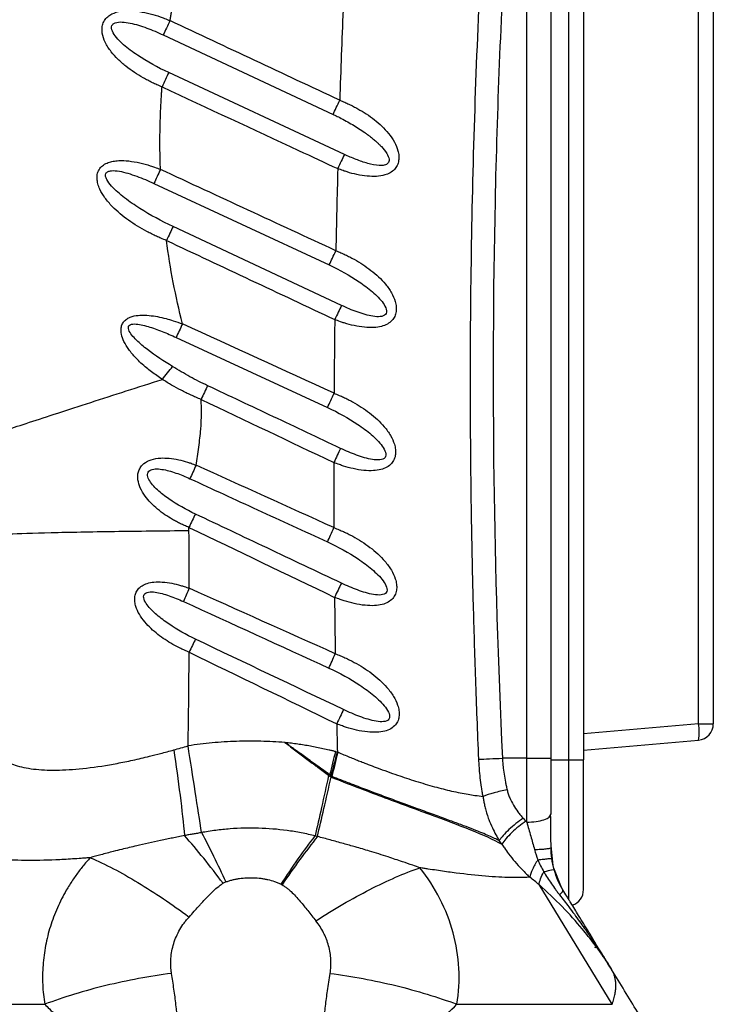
# Model space of a CAD drawing. Header units: millimetres. Extents: x 13 to 546, y 13 to 419.
# Tile 6 of 24: x 214 to 256, y 187 to 247. Entities that reach past the tile are written whole.
import ezdxf

# ---------------------------------------------------------------- set-up
doc = ezdxf.new("R2010")
doc.units = ezdxf.units.MM
doc.header["$LTSCALE"] = 2
doc.linetypes.add('SLD-Solid', pattern=[0])
doc.layers.add('DIMENSIONS', color=140, linetype='SLD-Solid', lineweight=25)
doc.styles.add('SLDTEXTSTYLE0', font='VERDANA.TTF')
doc.dimstyles.new('SLDDIMSTYLE0', dxfattribs={"dimtxt": 4.316016, "dimasz": 6.604, "dimexe": 0, "dimexo": 0.0625, "dimgap": 1.079004, "dimtad": 0, "dimtih": 1, "dimtoh": 1, "dimrnd": 1e-09, "dimzin": 12, "dimdsep": 46, "dimtxsty": 'SLDTEXTSTYLE0', "dimsah": 1, "dimcen": 0.09, "dimadec": 0, "dimazin": 3, "dimtfac": 1, "dimtofl": 0, "dimtmove": 0, "dimatfit": 3, "dimfxl": 0, "dimfrac": 2, "dimtolj": 1, "dimtzin": 12, "dimarcsym": 0})

# ---------------------------------------------------------------- blocks, each defined once
blk = doc.blocks.new('_D')
at = {"layer": 'DIMENSIONS'}
for p, q in [((235.84, 356.299), (169.748, 356.299)), ((176.098, 356.299), (176.098, 251.089)), ((169.686, 243.264), (168.236, 243.264)), ((168.236, 243.264), (168.236, 236.404)), ((182.511, 243.264), (183.96, 243.264)), ((183.96, 243.264), (183.96, 236.404)), ((168.236, 236.404), (169.686, 236.404)), ((183.96, 236.404), (182.511, 236.404)), ((176.098, 148.45), (176.098, 235.438)), ((190.931, 148.45), (169.748, 148.45))]:
    blk.add_line(p, q, dxfattribs=at)
for points in [[(176.098, 356.299), (175.082, 349.695), (177.114, 349.695)], [(176.098, 148.45), (177.114, 155.054), (175.082, 155.054)]]:
    blk.add_solid(points, dxfattribs=at)
at = {"layer": 'DIMENSIONS', "char_height": 4.2333, "attachment_point": 1, "style": 'SLDTEXTSTYLE0'}
for s, insert in [('207.8', (167.89, 249.607)), ('8.18', (169.686, 241.781))]:
    blk.add_mtext(s, dxfattribs=dict(at, insert=insert))
blk = doc.blocks.new('_D_1')
at = {"layer": 'DIMENSIONS'}
for p, q in [((235.84, 356.299), (148.521, 356.299)), ((154.871, 356.299), (154.871, 222.313)), ((146.663, 214.487), (145.213, 214.487)), ((145.213, 214.487), (145.213, 207.627)), ((163.079, 214.487), (164.528, 214.487)), ((164.528, 214.487), (164.528, 207.627)), ((145.213, 207.627), (146.663, 207.627)), ((164.528, 207.627), (163.079, 207.627)), ((154.871, 91.063), (154.871, 206.661)), ((219.392, 91.063), (148.521, 91.063))]:
    blk.add_line(p, q, dxfattribs=at)
for points in [[(154.871, 356.299), (153.855, 349.695), (155.887, 349.695)], [(154.871, 91.063), (155.887, 97.667), (153.855, 97.667)]]:
    blk.add_solid(points, dxfattribs=at)
at = {"layer": 'DIMENSIONS', "char_height": 4.2333, "attachment_point": 1, "style": 'SLDTEXTSTYLE0'}
for s, insert in [('265.2', (146.663, 220.83)), ('10.44', (146.663, 213.004))]:
    blk.add_mtext(s, dxfattribs=dict(at, insert=insert))

msp = doc.modelspace()

# ---------------------------------------------------------------- linework, layer by layer
for p, q in [((247.558, 201.85), (247.558, 273.05)), ((248.471, 273.05), (248.471, 201.85)), ((255.558, 204.066), (255.558, 270.834)), ((256.471, 270.834), (256.471, 204.066)), ((244.971, 201.95), (244.971, 270.444)), ((246.471, 201.95), (246.471, 270.444)), ((222.571, 246.533), (233.04, 241.635)), ((233.736, 239.169), (222.911, 244.213)), ((221.999, 237.382), (232.806, 232.354)), ((233.557, 229.861), (223.176, 234.726)), ((223.369, 227.881), (232.697, 223.566)), ((255.558, 204.066), (248.471, 203.446)), ((248.471, 202.45), (255.558, 203.07)), ((233.184, 202.36), (233.302, 202.33)), ((244.971, 201.95), (243.473, 201.95)), ((244.971, 201.95), (246.471, 201.95)), ((246.471, 201.85), (247.558, 201.85)), ((247.558, 201.85), (248.471, 201.85)), ((247.558, 193.249), (247.558, 201.85)), ((248.471, 193.847), (248.471, 201.85)), ((246.418, 198.425), (246.471, 198.514)), ((243.443, 196.647), (243.278, 196.87)), ((246.471, 196.44), (246.471, 196.706)), ((246.608, 195.33), (246.471, 196.554)), ((247.121, 193.97), (246.639, 195.172)), ((250.238, 186.779), (245.734, 194.154)), ((249.2, 190.306), (249.187, 190.306)), ((249.2, 190.306), (249.21, 190.264))]:
    msp.add_line(p, q)
at = {"flags": 128}
for points in [[(222.988, 247.417), (222.934, 247.301), (222.88, 247.186), (222.826, 247.072), (222.773, 246.96), (222.721, 246.849), (222.67, 246.74), (222.62, 246.635), (222.571, 246.533)], [(223.757, 228.727), (223.707, 228.618), (223.657, 228.508), (223.607, 228.399), (223.557, 228.292), (223.509, 228.186), (223.461, 228.082), (223.414, 227.98), (223.369, 227.881)], [(255.558, 204.066), (255.74, 204.066), (255.913, 204.066), (256.071, 204.066), (256.208, 204.066), (256.32, 204.066), (256.403, 204.066), (256.453, 204.066), (256.471, 204.066)]]:
    msp.add_lwpolyline(points, dxfattribs=at)
for centre, radius, start, end in [((252.675, 203.568), 2.925, 350.19703, 9.8033), ((255.471, 204.066), 1, 275, 0), ((247.471, 193.847), 1, 287.99534, 0)]:
    msp.add_arc(centre, radius, start, end)
for points, knots in [([(242.022, 201.881), (241.987, 202.719), (241.918, 204.366), (241.829, 206.797), (241.752, 209.146), (241.687, 211.414), (241.634, 213.6), (241.591, 215.704), (241.557, 217.727), (241.503, 222.026), (241.492, 228.614), (241.632, 237.518), (241.928, 246.416), (242.307, 253.868), (242.688, 259.802), (242.972, 263.739), (243.328, 268.144), (243.593, 271.103), (243.771, 273.089)], [0, 0, 0, 0, 0.0352703, 0.0693924, 0.1023658, 0.1341906, 0.1648665, 0.1943934, 0.2227712, 0.2499997, 0.3753488, 0.4999999, 0.6247253, 0.75, 0.813998, 0.8750001, 0.9160872, 1, 1, 1, 1]), ([(244.971, 270.444), (244.444, 264.701), (243.805, 256.124), (243.393, 247.603), (243.169, 241.935), (243.082, 239.108), (242.774, 224.994), (242.924, 213.549), (243.473, 201.95)], [0, 0, 0, 0, 0.25, 0.375, 0.375, 0.5, 0.5, 1, 1, 1, 1]), ([(222.988, 247.417), (222.996, 247.458), (223.01, 247.542), (223.033, 247.667), (223.057, 247.791), (223.107, 248.04), (223.168, 248.33), (223.236, 248.661), (223.282, 248.893), (223.329, 249.143), (223.357, 249.31), (223.374, 249.41)], [0, 0, 0, 0, 0.062501, 0.125, 0.187499, 0.250001, 0.5, 0.625001, 0.750001, 0.850001, 1, 1, 1, 1]), ([(222.499, 243.326), (222.391, 243.372), (222.193, 243.457), (221.899, 243.593), (221.619, 243.734), (221.054, 244.041), (220.422, 244.461), (219.78, 245.022), (219.34, 245.509), (218.991, 246.035), (218.811, 246.552), (218.791, 246.967), (218.866, 247.283), (219.034, 247.557), (219.348, 247.82), (219.853, 248.008), (220.479, 248.047), (221.134, 247.984), (221.762, 247.849), (222.271, 247.696), (222.673, 247.544), (222.873, 247.463), (222.988, 247.417)], [0, 0, 0, 0, 0.034203, 0.062505, 0.094327, 0.125011, 0.249907, 0.314954, 0.374919, 0.443025, 0.499939, 0.532474, 0.562451, 0.592817, 0.624957, 0.681828, 0.74998, 0.809539, 0.874987, 0.937494, 0.963751, 1, 1, 1, 1]), ([(222.911, 244.213), (222.241, 244.524), (221.588, 244.882), (220.683, 245.486), (220.394, 245.699), (220.002, 246.042), (219.878, 246.16), (219.656, 246.406), (219.557, 246.533), (219.413, 246.791), (219.369, 246.924), (219.394, 247.095), (219.418, 247.146), (219.495, 247.228), (219.547, 247.26), (219.73, 247.328), (219.884, 247.338), (220.201, 247.322), (220.368, 247.297), (220.874, 247.191), (221.218, 247.083), (221.899, 246.833), (222.238, 246.689), (222.571, 246.533)], [0, 0, 0, 0, 0.25, 0.25, 0.375, 0.375, 0.4375, 0.4375, 0.5, 0.5, 0.5625, 0.5625, 0.59375, 0.59375, 0.625, 0.625, 0.6875, 0.6875, 0.75, 0.75, 0.875, 0.875, 1, 1, 1, 1]), ([(222.911, 244.213), (222.849, 244.079), (222.781, 243.934), (222.642, 243.634), (222.57, 243.479), (222.499, 243.326)], [0, 0, 0, 0, 0.5, 0.5, 1, 1, 1, 1]), ([(222.373, 239.417), (222.372, 239.498), (222.371, 239.661), (222.37, 239.987), (222.373, 240.558), (222.387, 241.21), (222.412, 241.862), (222.435, 242.35), (222.459, 242.757), (222.481, 243.082), (222.493, 243.245), (222.499, 243.326)], [0, 0, 0, 0, 0.0625, 0.124999, 0.249999, 0.499998, 0.624999, 0.750001, 0.875001, 0.9375, 1, 1, 1, 1]), ([(233.04, 241.635), (233.102, 241.767), (233.169, 241.91), (233.309, 242.207), (233.38, 242.36), (233.451, 242.511)], [0, 0, 0, 0, 0.5, 0.5, 1, 1, 1, 1]), ([(233.451, 242.511), (233.554, 242.469), (233.744, 242.389), (234.026, 242.262), (234.295, 242.129), (234.836, 241.839), (235.605, 241.333), (236.36, 240.625), (236.828, 239.96), (237.032, 239.482), (237.103, 239.091), (237.093, 238.779), (237.004, 238.484), (236.821, 238.224), (236.555, 238.022), (236.18, 237.87), (235.7, 237.801), (235.119, 237.818), (234.514, 237.918), (234.023, 238.046), (233.634, 238.179), (233.441, 238.25), (233.327, 238.292)], [0, 0, 0, 0, 0.033855, 0.062493, 0.094287, 0.124986, 0.249858, 0.37466, 0.441706, 0.499654, 0.532275, 0.562146, 0.593588, 0.624634, 0.658681, 0.696386, 0.75003, 0.808734, 0.875012, 0.937507, 0.963051, 1, 1, 1, 1]), ([(233.04, 241.635), (233.075, 241.619), (233.211, 241.555), (233.48, 241.423), (233.977, 241.161), (234.494, 240.855), (234.927, 240.561), (235.171, 240.388), (235.357, 240.244), (235.549, 240.091), (235.702, 239.957), (235.811, 239.856), (235.882, 239.79), (235.949, 239.722), (235.993, 239.676), (236.015, 239.652)], [0, 0, 0, 0, 0.031545, 0.125007, 0.25002, 0.499981, 0.624986, 0.687489, 0.749991, 0.821423, 0.892851, 0.919712, 0.946426, 0.973211, 1, 1, 1, 1]), ([(233.736, 239.169), (233.675, 239.037), (233.608, 238.893), (233.469, 238.596), (233.397, 238.443), (233.327, 238.292)], [0, 0, 0, 0, 0.5, 0.5, 1, 1, 1, 1]), ([(236.421, 238.621), (236.368, 238.562), (236.286, 238.524), (236.096, 238.484), (235.989, 238.481), (235.653, 238.5), (235.414, 238.552), (234.934, 238.685), (234.692, 238.769), (234.212, 238.955), (233.973, 239.058), (233.736, 239.169)], [0, 0, 0, 0, 0.125, 0.125, 0.25, 0.25, 0.5, 0.5, 0.75, 0.75, 1, 1, 1, 1]), ([(222.771, 233.863), (222.658, 233.91), (222.452, 233.994), (222.147, 234.128), (221.858, 234.266), (221.267, 234.567), (220.418, 235.084), (219.554, 235.797), (218.98, 236.463), (218.69, 236.942), (218.54, 237.342), (218.481, 237.674), (218.506, 238.005), (218.649, 238.306), (218.885, 238.535), (219.175, 238.677), (219.496, 238.759), (219.917, 238.802), (220.472, 238.776), (221.123, 238.657), (221.653, 238.513), (222.071, 238.367), (222.279, 238.29), (222.4, 238.245)], [0, 0, 0, 0, 0.034591, 0.0625069, 0.0940928, 0.1250154, 0.2499354, 0.3748224, 0.4420547, 0.4998409, 0.5329657, 0.5623486, 0.5945596, 0.6248494, 0.6547015, 0.6874511, 0.7169964, 0.7500489, 0.8086625, 0.8750024, 0.9374924, 0.9635101, 1, 1, 1, 1]), ([(223.176, 234.726), (222.472, 235.055), (221.784, 235.427), (220.809, 236.043), (220.493, 236.258), (220.047, 236.601), (219.903, 236.719), (219.629, 236.962), (219.5, 237.087), (219.268, 237.347), (219.165, 237.481), (219.06, 237.684), (219.035, 237.752), (219.013, 237.881), (219.018, 237.942), (219.068, 238.045), (219.113, 238.085), (219.229, 238.14), (219.299, 238.156), (219.526, 238.178), (219.697, 238.161), (220.044, 238.101), (220.222, 238.057), (220.579, 237.952), (220.757, 237.892), (221.293, 237.696), (221.648, 237.545), (221.999, 237.382)], [0, 0, 0, 0, 0.25, 0.25, 0.375, 0.375, 0.4375, 0.4375, 0.5, 0.5, 0.5625, 0.5625, 0.59375, 0.59375, 0.625, 0.625, 0.65625, 0.65625, 0.6875, 0.6875, 0.75, 0.75, 0.8125, 0.8125, 0.875, 0.875, 1, 1, 1, 1]), ([(223.757, 228.727), (223.55, 229.574), (223.355, 230.425), (223.025, 232.138), (222.886, 232.999), (222.771, 233.863)], [0, 0, 0, 0, 0.5, 0.5, 1, 1, 1, 1]), ([(232.806, 232.354), (232.867, 232.486), (232.933, 232.63), (233.071, 232.928), (233.142, 233.081), (233.212, 233.232)], [0, 0, 0, 0, 0.5, 0.5, 1, 1, 1, 1]), ([(233.212, 233.232), (233.316, 233.189), (233.508, 233.11), (233.795, 232.983), (234.067, 232.85), (234.617, 232.558), (235.397, 232.05), (236.165, 231.338), (236.645, 230.669), (236.858, 230.188), (236.938, 229.794), (236.934, 229.478), (236.851, 229.178), (236.665, 228.905), (236.38, 228.689), (235.998, 228.548), (235.523, 228.484), (234.956, 228.502), (234.344, 228.605), (233.847, 228.735), (233.454, 228.871), (233.259, 228.943), (233.143, 228.986)], [0, 0, 0, 0, 0.033847, 0.062516, 0.094301, 0.125033, 0.249952, 0.374806, 0.441905, 0.499847, 0.532548, 0.562365, 0.593813, 0.624872, 0.66159, 0.702454, 0.749934, 0.808417, 0.874965, 0.937483, 0.96293, 1, 1, 1, 1]), ([(232.806, 232.354), (233.445, 232.057), (234.067, 231.711), (234.93, 231.127), (235.206, 230.921), (235.587, 230.592), (235.708, 230.478), (235.933, 230.245), (236.036, 230.124), (236.21, 229.877), (236.28, 229.749), (236.348, 229.503), (236.339, 229.386), (236.202, 229.223), (236.081, 229.181), (235.805, 229.154), (235.651, 229.166), (235.179, 229.241), (234.851, 229.34), (234.201, 229.574), (233.877, 229.712), (233.557, 229.861)], [0, 0, 0, 0, 0.25, 0.25, 0.375, 0.375, 0.4375, 0.4375, 0.5, 0.5, 0.5625, 0.5625, 0.625, 0.625, 0.6875, 0.6875, 0.75, 0.75, 0.875, 0.875, 1, 1, 1, 1]), ([(233.557, 229.861), (233.495, 229.73), (233.427, 229.587), (233.287, 229.29), (233.215, 229.137), (233.143, 228.986)], [0, 0, 0, 0, 0.5, 0.5, 1, 1, 1, 1]), ([(222.52, 225.301), (222.404, 225.378), (222.176, 225.531), (221.85, 225.765), (221.522, 226.02), (221.198, 226.302), (220.823, 226.676), (220.457, 227.111), (220.153, 227.601), (219.984, 228.052), (219.958, 228.432), (220.039, 228.721), (220.186, 228.93), (220.402, 229.086), (220.723, 229.21), (221.168, 229.274), (221.689, 229.254), (222.227, 229.175), (222.72, 229.064), (223.232, 228.908), (223.567, 228.793), (223.757, 228.727)], [0, 0, 0, 0, 0.049578, 0.097313, 0.142851, 0.197067, 0.249988, 0.331135, 0.398418, 0.453618, 0.499941, 0.529879, 0.558814, 0.589718, 0.624993, 0.682383, 0.749998, 0.810742, 0.875005, 0.928863, 1, 1, 1, 1]), ([(223.151, 226.088), (222.614, 226.419), (222.087, 226.762), (221.364, 227.319), (221.132, 227.513), (220.823, 227.82), (220.726, 227.925), (220.557, 228.14), (220.485, 228.251), (220.428, 228.412), (220.418, 228.465), (220.428, 228.56), (220.448, 228.601), (220.551, 228.696), (220.672, 228.717), (220.93, 228.717), (221.07, 228.697), (221.352, 228.64), (221.496, 228.603), (221.929, 228.475), (222.219, 228.369), (222.797, 228.139), (223.084, 228.013), (223.369, 227.881)], [0, 0, 0, 0, 0.25, 0.25, 0.375, 0.375, 0.4375, 0.4375, 0.5, 0.5, 0.53125, 0.53125, 0.5625, 0.5625, 0.625, 0.625, 0.6875, 0.6875, 0.75, 0.75, 0.875, 0.875, 1, 1, 1, 1]), ([(222.52, 225.301), (222.622, 225.435), (222.729, 225.572), (222.943, 225.839), (223.05, 225.969), (223.151, 226.088)], [0, 0, 0, 0, 0.5, 0.5, 1, 1, 1, 1]), ([(225.307, 224.911), (224.939, 225.084), (224.576, 225.271), (223.857, 225.666), (223.501, 225.874), (223.151, 226.088)], [0, 0, 0, 0, 0.5, 0.5, 1, 1, 1, 1]), ([(211.212, 221.591), (211.211, 221.596), (211.265, 221.62), (211.506, 221.709), (211.692, 221.775), (212.206, 221.951), (212.534, 222.062), (213.33, 222.327), (213.798, 222.482), (214.856, 222.829), (215.446, 223.022), (216.718, 223.435), (217.4, 223.656), (218.817, 224.113), (219.552, 224.35), (221.035, 224.826), (221.783, 225.065), (222.52, 225.301)], [0, 0, 0, 0, 0.125, 0.125, 0.25, 0.25, 0.375, 0.375, 0.5, 0.5, 0.625, 0.625, 0.75, 0.75, 0.875, 0.875, 1, 1, 1, 1]), ([(224.903, 224.065), (224.794, 224.11), (224.586, 224.196), (224.278, 224.332), (223.98, 224.474), (223.579, 224.677), (223.188, 224.889), (222.805, 225.121), (222.616, 225.24), (222.52, 225.301)], [0, 0, 0, 0, 0.131572, 0.249997, 0.375376, 0.499998, 0.749999, 0.872339, 1, 1, 1, 1]), ([(233.502, 221.049), (232.121, 221.7), (229.389, 222.988), (226.657, 224.275), (225.307, 224.911)], [0, 0, 0, 0, 0.505683, 1, 1, 1, 1]), ([(224.596, 220.013), (224.652, 220.364), (224.711, 220.741), (224.813, 221.501), (224.855, 221.879), (224.94, 222.933), (224.941, 223.538), (224.903, 224.065)], [0, 0, 0, 0, 0.25, 0.25, 0.5, 0.5, 1, 1, 1, 1]), ([(233.098, 224.446), (233.205, 224.403), (233.4, 224.324), (233.688, 224.199), (233.963, 224.066), (234.519, 223.772), (235.313, 223.261), (236.095, 222.546), (236.586, 221.872), (236.808, 221.389), (236.896, 220.991), (236.899, 220.672), (236.822, 220.368), (236.639, 220.089), (236.354, 219.867), (235.968, 219.724), (235.488, 219.66), (234.915, 219.68), (234.296, 219.786), (233.793, 219.92), (233.396, 220.057), (233.199, 220.131), (233.083, 220.174)], [0, 0, 0, 0, 0.034246, 0.062504, 0.093394, 0.125008, 0.249904, 0.374915, 0.441889, 0.499932, 0.532748, 0.562438, 0.593927, 0.624942, 0.66155, 0.702369, 0.749983, 0.808498, 0.87499, 0.937496, 0.963383, 1, 1, 1, 1]), ([(232.697, 223.566), (233.345, 223.267), (233.975, 222.917), (234.853, 222.327), (235.134, 222.119), (235.522, 221.786), (235.646, 221.672), (235.876, 221.436), (235.982, 221.314), (236.162, 221.064), (236.236, 220.935), (236.311, 220.686), (236.307, 220.565), (236.177, 220.397), (236.055, 220.353), (235.778, 220.325), (235.622, 220.338), (235.145, 220.415), (234.812, 220.517), (234.153, 220.756), (233.825, 220.896), (233.502, 221.049)], [0, 0, 0, 0, 0.25, 0.25, 0.375, 0.375, 0.4375, 0.4375, 0.5, 0.5, 0.5625, 0.5625, 0.625, 0.625, 0.6875, 0.6875, 0.75, 0.75, 0.875, 0.875, 1, 1, 1, 1]), ([(233.502, 221.049), (233.439, 220.918), (233.371, 220.775), (233.229, 220.479), (233.156, 220.325), (233.083, 220.174)], [0, 0, 0, 0, 0.5, 0.5, 1, 1, 1, 1]), ([(224.156, 216.176), (224.062, 216.216), (223.89, 216.29), (223.634, 216.408), (223.391, 216.531), (223.065, 216.71), (222.67, 216.957), (222.217, 217.297), (221.805, 217.673), (221.436, 218.108), (221.151, 218.578), (221.01, 219.033), (220.996, 219.397), (221.054, 219.675), (221.184, 219.922), (221.431, 220.176), (221.851, 220.387), (222.391, 220.467), (222.963, 220.449), (223.516, 220.359), (223.963, 220.242), (224.317, 220.118), (224.492, 220.052), (224.596, 220.013)], [0, 0, 0, 0, 0.034121, 0.062498, 0.093891, 0.124999, 0.18694, 0.249968, 0.314989, 0.374969, 0.442672, 0.499969, 0.532936, 0.563489, 0.59347, 0.624997, 0.681829, 0.750004, 0.808692, 0.875, 0.937501, 0.962929, 1, 1, 1, 1]), ([(224.554, 217.001), (223.983, 217.271), (223.428, 217.581), (222.667, 218.106), (222.426, 218.291), (222.105, 218.588), (222.004, 218.691), (221.826, 218.903), (221.748, 219.012), (221.635, 219.234), (221.601, 219.347), (221.613, 219.549), (221.663, 219.635), (221.836, 219.747), (221.954, 219.773), (222.21, 219.788), (222.348, 219.777), (222.771, 219.713), (223.064, 219.63), (223.645, 219.43), (223.934, 219.311), (224.219, 219.18)], [0, 0, 0, 0, 0.25, 0.25, 0.375, 0.375, 0.4375, 0.4375, 0.5, 0.5, 0.5625, 0.5625, 0.625, 0.625, 0.6875, 0.6875, 0.75, 0.75, 0.875, 0.875, 1, 1, 1, 1]), ([(224.219, 219.18), (225.607, 218.541), (228.432, 217.241), (231.258, 215.942), (232.695, 215.281)], [0, 0, 0, 0, 0.491358, 1, 1, 1, 1]), ([(233.552, 212.739), (232.024, 213.463), (229.025, 214.884), (226.026, 216.304), (224.554, 217.001)], [0, 0, 0, 0, 0.509192, 1, 1, 1, 1]), ([(233.093, 216.162), (233.199, 216.12), (233.396, 216.041), (233.689, 215.913), (233.969, 215.779), (234.533, 215.486), (235.336, 214.974), (236.129, 214.255), (236.632, 213.579), (236.862, 213.093), (236.958, 212.693), (236.968, 212.371), (236.897, 212.061), (236.718, 211.776), (236.433, 211.55), (236.043, 211.404), (235.558, 211.34), (234.979, 211.362), (234.354, 211.471), (233.847, 211.606), (233.446, 211.747), (233.247, 211.821), (233.129, 211.866)], [0, 0, 0, 0, 0.033628, 0.062516, 0.094023, 0.125034, 0.249936, 0.374799, 0.44179, 0.499839, 0.532671, 0.562357, 0.593938, 0.624868, 0.661437, 0.702225, 0.749932, 0.808336, 0.874964, 0.937483, 0.962912, 1, 1, 1, 1]), ([(212.152, 215.707), (212.152, 215.718), (212.307, 215.742), (213.222, 215.793), (215.446, 215.86), (218.777, 215.922), (221.799, 215.961), (223.371, 215.978), (224.157, 215.985)], [0, 0, 0, 0, 0.125, 0.25, 0.5, 0.75, 0.875, 1, 1, 1, 1]), ([(232.695, 215.281), (233.351, 214.98), (233.99, 214.626), (234.879, 214.031), (235.165, 213.821), (235.56, 213.486), (235.686, 213.371), (235.921, 213.133), (236.031, 213.01), (236.217, 212.758), (236.295, 212.627), (236.38, 212.374), (236.381, 212.25), (236.256, 212.075), (236.134, 212.029), (235.853, 212.001), (235.695, 212.014), (235.373, 212.067), (235.208, 212.108), (234.876, 212.203), (234.709, 212.259), (234.21, 212.442), (233.878, 212.584), (233.552, 212.739)], [0, 0, 0, 0, 0.25, 0.25, 0.375, 0.375, 0.4375, 0.4375, 0.5, 0.5, 0.5625, 0.5625, 0.625, 0.625, 0.6875, 0.6875, 0.75, 0.75, 0.8125, 0.8125, 0.875, 0.875, 1, 1, 1, 1]), ([(224.169, 208.48), (224.076, 208.519), (223.905, 208.592), (223.566, 208.748), (222.995, 209.047), (222.22, 209.559), (221.532, 210.199), (221.098, 210.796), (220.899, 211.223), (220.818, 211.575), (220.81, 211.858), (220.869, 212.131), (221.022, 212.388), (221.267, 212.6), (221.606, 212.746), (222.031, 212.821), (222.54, 212.822), (223.092, 212.744), (223.54, 212.637), (223.894, 212.522), (224.071, 212.461), (224.176, 212.424)], [0, 0, 0, 0, 0.033678, 0.062516, 0.125021, 0.249949, 0.374815, 0.441628, 0.499854, 0.532559, 0.562373, 0.59403, 0.624883, 0.661851, 0.702672, 0.749937, 0.808305, 0.874966, 0.937484, 0.962561, 1, 1, 1, 1]), ([(233.552, 212.739), (233.488, 212.609), (233.419, 212.466), (233.276, 212.17), (233.202, 212.017), (233.129, 211.866)], [0, 0, 0, 0, 0.5, 0.5, 1, 1, 1, 1]), ([(224.562, 209.285), (223.99, 209.557), (223.434, 209.872), (222.659, 210.398), (222.411, 210.584), (221.953, 210.978), (221.74, 211.187), (221.498, 211.519), (221.43, 211.633), (221.356, 211.855), (221.352, 211.964), (221.453, 212.125), (221.555, 212.172), (221.794, 212.21), (221.931, 212.204), (222.352, 212.149), (222.648, 212.065), (223.233, 211.863), (223.525, 211.743), (223.812, 211.611)], [0, 0, 0, 0, 0.25, 0.25, 0.375, 0.375, 0.5, 0.5, 0.5625, 0.5625, 0.625, 0.625, 0.6875, 0.6875, 0.75, 0.75, 0.875, 0.875, 1, 1, 1, 1]), ([(233.177, 208.388), (233.284, 208.346), (233.484, 208.267), (233.78, 208.139), (234.064, 208.005), (234.635, 207.711), (235.448, 207.197), (236.253, 206.474), (236.766, 205.795), (237.005, 205.308), (237.107, 204.905), (237.123, 204.579), (237.058, 204.265), (236.882, 203.974), (236.597, 203.743), (236.204, 203.595), (235.714, 203.532), (235.129, 203.555), (234.498, 203.667), (233.986, 203.806), (233.581, 203.948), (233.38, 204.024), (233.261, 204.069)], [0, 0, 0, 0, 0.033612, 0.062516, 0.09401, 0.125034, 0.249936, 0.374803, 0.441819, 0.499844, 0.532651, 0.562361, 0.594041, 0.62487, 0.661366, 0.702115, 0.749934, 0.808296, 0.874964, 0.937483, 0.962902, 1, 1, 1, 1]), ([(232.783, 207.506), (233.447, 207.203), (234.094, 206.846), (234.996, 206.245), (235.285, 206.034), (235.687, 205.695), (235.816, 205.579), (236.056, 205.339), (236.168, 205.215), (236.36, 204.961), (236.442, 204.829), (236.534, 204.572), (236.54, 204.445), (236.42, 204.265), (236.298, 204.218), (236.015, 204.189), (235.855, 204.203), (235.53, 204.257), (235.362, 204.298), (235.027, 204.396), (234.858, 204.453), (234.353, 204.64), (234.018, 204.784), (233.688, 204.942)], [0, 0, 0, 0, 0.25, 0.25, 0.375, 0.375, 0.4375, 0.4375, 0.5, 0.5, 0.5625, 0.5625, 0.625, 0.625, 0.6875, 0.6875, 0.75, 0.75, 0.8125, 0.8125, 0.875, 0.875, 1, 1, 1, 1]), ([(233.688, 204.942), (233.624, 204.811), (233.554, 204.669), (233.409, 204.374), (233.334, 204.22), (233.261, 204.069)], [0, 0, 0, 0, 0.5, 0.5, 1, 1, 1, 1]), ([(230.075, 202.917), (229.827, 202.934), (229.329, 202.97), (228.331, 203.005), (227.083, 203), (225.838, 202.923), (224.845, 202.819), (224.351, 202.747), (224.105, 202.711)], [0, 0, 0, 0, 0.125, 0.25, 0.5, 0.75, 0.875, 1, 1, 1, 1]), ([(230.075, 202.917), (230.187, 202.831), (230.409, 202.659), (230.744, 202.403), (231.08, 202.149), (231.418, 201.898), (231.699, 201.688), (231.923, 201.52), (232.148, 201.352), (232.429, 201.143), (232.654, 200.977), (232.767, 200.894)], [0, 0, 0, 0, 0.125, 0.249999, 0.375, 0.500002, 0.625001, 0.687501, 0.750001, 0.875, 1, 1, 1, 1]), ([(232.827, 200.929), (232.574, 201.113), (232.084, 201.467), (231.372, 201.979), (230.707, 202.457), (230.281, 202.767), (230.075, 202.917)], [0, 0, 0, 0, 0.2771328, 0.5348711, 0.775646, 1, 1, 1, 1]), ([(233.184, 202.36), (233.12, 202.375), (232.992, 202.406), (232.736, 202.467), (232.286, 202.565), (231.769, 202.668), (231.25, 202.756), (230.859, 202.815), (230.468, 202.869), (230.206, 202.901), (230.075, 202.917)], [0, 0, 0, 0, 0.0625, 0.125001, 0.250002, 0.499996, 0.624997, 0.749997, 0.874999, 1, 1, 1, 1]), ([(212.191, 202.501), (212.205, 202.468), (212.234, 202.402), (212.29, 202.309), (212.354, 202.219), (212.427, 202.134), (212.506, 202.053), (212.593, 201.977), (212.686, 201.905), (212.784, 201.837), (212.887, 201.774), (212.994, 201.715), (213.105, 201.661), (213.218, 201.611), (213.597, 201.462), (214.367, 201.278), (215.75, 201.182), (217.386, 201.268), (218.916, 201.476), (220.215, 201.722), (221.045, 201.902), (221.778, 202.081), (222.446, 202.252), (222.944, 202.387), (223.217, 202.46)], [0, 0, 0, 0, 0.021953, 0.043512, 0.064658, 0.085374, 0.105644, 0.125451, 0.14478, 0.163618, 0.181951, 0.199768, 0.217058, 0.233811, 0.250017, 0.377095, 0.500012, 0.622717, 0.750007, 0.811439, 0.875006, 0.907493, 0.949332, 1, 1, 1, 1]), ([(223.217, 202.46), (223.358, 201.526), (223.491, 200.57), (223.721, 198.764), (223.817, 197.915), (223.888, 197.179)], [0, 0, 0, 0, 0.5, 0.5, 1, 1, 1, 1]), ([(224.94, 197.362), (224.823, 198.103), (224.689, 198.962), (224.403, 200.793), (224.252, 201.763), (224.105, 202.711)], [0, 0, 0, 0, 0.5, 0.5, 1, 1, 1, 1]), ([(233.345, 202.312), (233.466, 202.262), (233.701, 202.165), (234.048, 202.024), (234.377, 201.892), (234.688, 201.769), (234.982, 201.653), (235.258, 201.546), (235.515, 201.448), (236.097, 201.228), (236.975, 200.912), (238.158, 200.52), (239.28, 200.188), (240.187, 199.958), (240.865, 199.811), (241.344, 199.721), (241.818, 199.651), (242.116, 199.613), (242.279, 199.593)], [0, 0, 0, 0, 0.037514, 0.073299, 0.10732, 0.139545, 0.169948, 0.198505, 0.225195, 0.250003, 0.379867, 0.500007, 0.628267, 0.750012, 0.8138, 0.875006, 0.931258, 1, 1, 1, 1]), ([(242.022, 201.881), (242.203, 201.89), (242.431, 201.901), (242.935, 201.924), (243.21, 201.937), (243.473, 201.95)], [0, 0, 0, 0, 0.5, 0.5, 1, 1, 1, 1]), ([(242.279, 199.593), (242.263, 199.687), (242.23, 199.875), (242.172, 200.253), (242.11, 200.729), (242.064, 201.208), (242.037, 201.593), (242.027, 201.785), (242.022, 201.881)], [0, 0, 0, 0, 0.125, 0.25, 0.5, 0.75, 0.875, 1, 1, 1, 1]), ([(243.473, 201.95), (243.479, 201.857), (243.491, 201.692), (243.52, 201.363), (243.572, 200.965), (243.638, 200.571), (243.706, 200.251), (243.742, 200.092), (243.762, 200.001)], [0, 0, 0, 0, 0.140999, 0.249998, 0.499999, 0.750001, 0.857869, 1, 1, 1, 1]), ([(246.471, 198.514), (246.471, 198.575), (246.471, 198.729), (246.471, 199.007), (246.471, 199.377), (246.471, 199.788), (246.471, 200.266), (246.471, 200.784), (246.471, 201.366), (246.471, 201.755), (246.471, 201.95)], [0, 0, 0, 0, 0.0558678, 0.1392064, 0.2500133, 0.3855666, 0.5000202, 0.6666786, 0.8333381, 1, 1, 1, 1]), ([(232.767, 200.894), (232.618, 200.219), (232.47, 199.552), (232.188, 198.289), (232.055, 197.693), (231.935, 197.157)], [0, 0, 0, 0, 0.5, 0.5, 1, 1, 1, 1]), ([(232.074, 197.119), (232.197, 197.645), (232.332, 198.228), (232.618, 199.465), (232.769, 200.119), (232.921, 200.78)], [0, 0, 0, 0, 0.5, 0.5, 1, 1, 1, 1]), ([(232.767, 200.894), (232.78, 200.884), (232.806, 200.865), (232.857, 200.828), (232.896, 200.799), (232.921, 200.78)], [0, 0, 0, 0, 0.25, 0.5, 1, 1, 1, 1]), ([(232.921, 200.78), (233.973, 200.37), (235.022, 199.968), (237.064, 199.202), (238.053, 198.838), (239.897, 198.156), (240.749, 197.84), (242.253, 197.236), (242.903, 196.948), (243.443, 196.647)], [0, 0, 0, 0, 0.25, 0.25, 0.5, 0.5, 0.75, 0.75, 1, 1, 1, 1]), ([(243.278, 196.87), (243.184, 196.915), (242.975, 197.015), (242.621, 197.172), (242.191, 197.355), (241.673, 197.563), (241.058, 197.799), (240.334, 198.07), (239.493, 198.378), (238.459, 198.755), (237.225, 199.206), (235.833, 199.724), (234.641, 200.177), (233.813, 200.495), (233.34, 200.679), (233.103, 200.771), (232.985, 200.817)], [0, 0, 0, 0, 0.0344252, 0.0760782, 0.1254849, 0.183087, 0.2492122, 0.3240492, 0.4076642, 0.4999996, 0.6215182, 0.7499997, 0.8749998, 0.9374999, 0.96875, 1, 1, 1, 1]), ([(243.762, 200.001), (243.499, 199.949), (243.218, 199.884), (242.699, 199.742), (242.462, 199.665), (242.279, 199.593)], [0, 0, 0, 0, 0.5, 0.5, 1, 1, 1, 1]), ([(243.762, 200.001), (243.784, 199.919), (243.828, 199.753), (243.95, 199.435), (244.143, 199.055), (244.38, 198.704), (244.587, 198.438), (244.697, 198.311), (244.753, 198.248)], [0, 0, 0, 0, 0.124979, 0.249982, 0.499988, 0.749994, 0.874997, 1, 1, 1, 1]), ([(242.279, 199.593), (242.291, 199.516), (242.315, 199.354), (242.365, 199.096), (242.432, 198.811), (242.521, 198.501), (242.656, 198.111), (242.84, 197.681), (243.059, 197.247), (243.209, 196.989), (243.278, 196.87)], [0, 0, 0, 0, 0.0791, 0.168931, 0.269132, 0.379524, 0.500003, 0.692852, 0.859142, 1, 1, 1, 1]), ([(244.753, 198.248), (244.607, 198.148), (244.455, 198.037), (244.157, 197.799), (244.011, 197.674), (243.744, 197.425), (243.624, 197.301), (243.421, 197.07), (243.339, 196.964), (243.278, 196.87)], [0, 0, 0, 0, 0.25, 0.25, 0.5, 0.5, 0.75, 0.75, 1, 1, 1, 1]), ([(244.914, 198.069), (244.774, 197.971), (244.627, 197.861), (244.334, 197.622), (244.188, 197.495), (243.919, 197.237), (243.796, 197.107), (243.589, 196.862), (243.505, 196.747), (243.443, 196.647)], [0, 0, 0, 0, 0.25, 0.25, 0.5, 0.5, 0.75, 0.75, 1, 1, 1, 1]), ([(244.971, 198.008), (245.167, 198.016), (245.561, 198.031), (246.052, 198.148), (246.362, 198.288), (246.404, 198.389), (246.418, 198.425)], [0, 0, 0, 0, 0.282462, 0.564923, 0.847385, 1, 1, 1, 1]), ([(244.971, 198.008), (245.056, 197.715), (245.14, 197.43), (245.301, 196.87), (245.378, 196.595), (245.45, 196.324)], [0, 0, 0, 0, 0.5, 0.5, 1, 1, 1, 1]), ([(246.47, 196.436), (246.469, 196.787), (246.467, 197.48), (246.453, 198.118), (246.446, 198.433)], [0, 0, 0, 0, 0.507008, 1, 1, 1, 1]), ([(224.94, 197.362), (224.852, 197.347), (224.677, 197.318), (224.417, 197.273), (224.154, 197.227), (223.979, 197.195), (223.888, 197.179)], [0, 0, 0, 0, 0.251083, 0.5, 0.741157, 1, 1, 1, 1]), ([(231.935, 197.157), (231.799, 197.19), (231.513, 197.259), (231.083, 197.349), (230.643, 197.427), (229.771, 197.557), (228.45, 197.663), (227.125, 197.632), (226.248, 197.553), (225.801, 197.501), (225.365, 197.437), (225.076, 197.386), (224.94, 197.362)], [0, 0, 0, 0, 0.0597, 0.125009, 0.187058, 0.25002, 0.500043, 0.749977, 0.81262, 0.874989, 0.941243, 1, 1, 1, 1]), ([(223.888, 197.179), (223.762, 197.154), (223.513, 197.105), (223.149, 197.03), (222.781, 196.956), (222.041, 196.802), (221.112, 196.596), (220.146, 196.36), (219.41, 196.177), (218.761, 196.008), (218.292, 195.878), (218.074, 195.818)], [0, 0, 0, 0, 0.063773, 0.125, 0.183792, 0.25, 0.5, 0.658223, 0.75, 0.884189, 1, 1, 1, 1]), ([(238.393, 195.201), (238.247, 195.251), (237.889, 195.376), (237.237, 195.595), (236.348, 195.89), (235.381, 196.198), (234.461, 196.466), (233.654, 196.691), (232.877, 196.911), (232.338, 197.05), (232.074, 197.119)], [0, 0, 0, 0, 0.071409, 0.175888, 0.316846, 0.500008, 0.636775, 0.749999, 0.877351, 1, 1, 1, 1]), ([(243.443, 196.647), (243.494, 196.569), (243.627, 196.367), (243.889, 196.005), (244.238, 195.57), (244.612, 195.158), (244.926, 194.841), (245.103, 194.675), (245.172, 194.61)], [0, 0, 0, 0, 0.103561, 0.270448, 0.499999, 0.727584, 0.894123, 1, 1, 1, 1]), ([(245.45, 196.324), (245.581, 196.327), (245.714, 196.333), (245.963, 196.347), (246.078, 196.356), (246.27, 196.377), (246.346, 196.389), (246.446, 196.415), (246.471, 196.428), (246.471, 196.44)], [0, 0, 0, 0, 0.25, 0.25, 0.5, 0.5, 0.75, 0.75, 1, 1, 1, 1]), ([(218.074, 195.818), (217.982, 195.811), (217.798, 195.797), (217.433, 195.769), (216.804, 195.724), (215.594, 195.66), (214.005, 195.629), (212.656, 195.686), (211.854, 195.767), (211.492, 195.819), (211.295, 195.852), (211.201, 195.869), (211.155, 195.877)], [0, 0, 0, 0, 0.031258, 0.062515, 0.125027, 0.250031, 0.499877, 0.749938, 0.874969, 0.937484, 0.968756, 1, 1, 1, 1]), ([(218.074, 195.818), (217.997, 195.732), (217.841, 195.558), (217.617, 195.289), (217.399, 195.012), (217.188, 194.725), (216.983, 194.428), (216.786, 194.123), (216.452, 193.566), (216.024, 192.724), (215.596, 191.584), (215.3, 190.398), (215.169, 189.398), (215.133, 188.589), (215.141, 187.986), (215.182, 187.382), (215.239, 186.981), (215.267, 186.779)], [0, 0, 0, 0, 0.034471, 0.06932, 0.10457, 0.140243, 0.176366, 0.212961, 0.250056, 0.373127, 0.500012, 0.623273, 0.749966, 0.812144, 0.87446, 0.937037, 1, 1, 1, 1]), ([(218.074, 195.818), (218.987, 195.423), (219.983, 194.905), (222.047, 193.665), (223.115, 192.944), (224.164, 192.16)], [0, 0, 0, 0, 0.5, 0.5, 1, 1, 1, 1]), ([(245.657, 195.684), (245.528, 195.484), (245.413, 195.28), (245.245, 194.908), (245.192, 194.742), (245.172, 194.611)], [0, 0, 0, 0, 0.5, 0.5, 1, 1, 1, 1]), ([(245.657, 195.684), (245.779, 195.699), (245.898, 195.714), (246.113, 195.739), (246.208, 195.75), (246.362, 195.766), (246.421, 195.772), (246.497, 195.777), (246.515, 195.777), (246.515, 195.775)], [0, 0, 0, 0, 0.25, 0.25, 0.5, 0.5, 0.75, 0.75, 1, 1, 1, 1]), ([(231.979, 191.922), (233.085, 192.641), (234.209, 193.296), (236.383, 194.407), (237.431, 194.862), (238.393, 195.201)], [0, 0, 0, 0, 0.5, 0.5, 1, 1, 1, 1]), ([(240.674, 186.779), (240.907, 188.245), (240.825, 189.751), (240.046, 192.628), (239.348, 193.998), (238.393, 195.201)], [0, 0, 0, 0, 0.5, 0.5, 1, 1, 1, 1]), ([(245.172, 194.611), (245.106, 194.608), (244.983, 194.604), (244.808, 194.598), (244.659, 194.594), (244.454, 194.591), (244.181, 194.591), (243.698, 194.599), (243.054, 194.629), (241.942, 194.713), (240.718, 194.852), (239.576, 195.013), (238.989, 195.103), (238.65, 195.158), (238.478, 195.187), (238.393, 195.201)], [0, 0, 0, 0, 0.040067, 0.074263, 0.102583, 0.125024, 0.188772, 0.250045, 0.374293, 0.500098, 0.749967, 0.874971, 0.937485, 0.968763, 1, 1, 1, 1]), ([(245.734, 194.154), (245.745, 194.256), (245.776, 194.376), (245.875, 194.644), (245.944, 194.791), (246.028, 194.942)], [0, 0, 0, 0, 0.5, 0.5, 1, 1, 1, 1]), ([(246.665, 195.06), (246.662, 195.072), (246.603, 195.068), (246.378, 195.026), (246.212, 194.988), (246.028, 194.942)], [0, 0, 0, 0, 0.5, 0.5, 1, 1, 1, 1]), ([(246.028, 194.942), (246.102, 194.818), (246.25, 194.57), (246.489, 194.209), (246.7, 193.912), (246.871, 193.687), (246.956, 193.577), (246.995, 193.527)], [0, 0, 0, 0, 0.2500038, 0.5000041, 0.7499846, 0.8876363, 1, 1, 1, 1]), ([(224.164, 192.16), (224.272, 192.278), (224.461, 192.486), (224.697, 192.75), (224.918, 192.995), (225.22, 193.325), (225.581, 193.702), (225.932, 194.013), (226.142, 194.165), (226.235, 194.224), (226.259, 194.239)], [0, 0, 0, 0, 0.163276, 0.285733, 0.361099, 0.500035, 0.741513, 0.890653, 0.972249, 1, 1, 1, 1]), ([(226.428, 194.323), (226.462, 194.335), (226.53, 194.359), (226.634, 194.393), (226.738, 194.423), (226.879, 194.461), (227.057, 194.5), (227.346, 194.547), (227.711, 194.582), (228.151, 194.586), (228.516, 194.557), (228.806, 194.513), (229.092, 194.456), (229.372, 194.377), (229.608, 194.286), (229.74, 194.227), (229.804, 194.195), (229.836, 194.178)], [0, 0, 0, 0, 0.031253, 0.062498, 0.093752, 0.125006, 0.187499, 0.250006, 0.374986, 0.500018, 0.625008, 0.687529, 0.750058, 0.875002, 0.937502, 0.96875, 1, 1, 1, 1]), ([(229.895, 194.146), (229.934, 194.123), (230.031, 194.067), (230.176, 193.964), (230.321, 193.846), (230.509, 193.677), (230.742, 193.439), (231.002, 193.142), (231.248, 192.843), (231.568, 192.443), (231.812, 192.134), (231.979, 191.922)], [0, 0, 0, 0, 0.042613, 0.106058, 0.170655, 0.222949, 0.352296, 0.495019, 0.610988, 0.73415, 1, 1, 1, 1]), ([(249.331, 190.212), (249.257, 190.316), (248.986, 190.7), (248.285, 191.571), (247.201, 192.807), (246.223, 193.705), (245.734, 194.154)], [0, 0, 0, 0, 0.085572, 0.315677, 0.657841, 1, 1, 1, 1]), ([(246.995, 193.527), (247.077, 193.602), (247.138, 193.669), (247.208, 193.774), (247.217, 193.812), (247.203, 193.834)], [0, 0, 0, 0, 0.5, 0.5, 1, 1, 1, 1]), ([(250.205, 188.92), (250.18, 188.961), (250.084, 189.117), (249.865, 189.476), (249.534, 190.018), (249.157, 190.635), (248.805, 191.211), (248.484, 191.738), (248.196, 192.21), (247.93, 192.644), (247.73, 192.972), (247.568, 193.237), (247.406, 193.502), (247.285, 193.701), (247.203, 193.834)], [0, 0, 0, 0, 0.029039, 0.112487, 0.249923, 0.38764, 0.50005, 0.600107, 0.700026, 0.775019, 0.850017, 0.887511, 0.925003, 1, 1, 1, 1]), ([(246.995, 193.527), (247.189, 193.277), (247.618, 192.725), (248.22, 191.904), (248.758, 191.142), (249.196, 190.497), (249.467, 190.086), (249.605, 189.873), (249.629, 189.835)], [0, 0, 0, 0, 0.194178, 0.428014, 0.644319, 0.808092, 0.966534, 1, 1, 1, 1]), ([(223.085, 188.683), (223.074, 188.76), (223.052, 188.914), (223.031, 189.223), (223.039, 189.765), (223.155, 190.38), (223.374, 190.967), (223.59, 191.39), (223.806, 191.725), (224.006, 191.977), (224.112, 192.099), (224.164, 192.16)], [0, 0, 0, 0, 0.062527, 0.125068, 0.250096, 0.499806, 0.624771, 0.749875, 0.874938, 0.937446, 1, 1, 1, 1]), ([(232.856, 188.683), (232.879, 188.823), (232.901, 189.034), (232.907, 189.245), (232.907, 189.386), (232.905, 189.456), (232.886, 189.815), (232.841, 190.1), (232.727, 190.52), (232.659, 190.726), (232.575, 190.927), (232.515, 191.061), (232.483, 191.128), (232.319, 191.449), (232.162, 191.692), (231.979, 191.922)], [0, 0, 0, 0, 0.125, 0.1875, 0.1875, 0.25, 0.25, 0.5, 0.5, 0.625, 0.6875, 0.6875, 0.75, 0.75, 1, 1, 1, 1]), ([(250.205, 188.92), (250.057, 189.158), (249.806, 189.563), (249.47, 190.022), (249.331, 190.212)], [0, 0, 0, 0, 0.587348, 1, 1, 1, 1]), ([(249.629, 189.835), (249.646, 189.81), (249.701, 189.725), (249.79, 189.586), (249.938, 189.352), (250.065, 189.148), (250.164, 188.986), (250.194, 188.937), (250.205, 188.92)], [0, 0, 0, 0, 0.0779457, 0.263937, 0.4421207, 0.8306449, 0.9425595, 1, 1, 1, 1]), ([(250.238, 186.779), (250.259, 186.837), (250.299, 186.952), (250.348, 187.118), (250.388, 187.278), (250.419, 187.431), (250.442, 187.576), (250.457, 187.716), (250.465, 187.848), (250.465, 187.975), (250.46, 188.095), (250.449, 188.209), (250.432, 188.316), (250.411, 188.419), (250.385, 188.515), (250.355, 188.606), (250.322, 188.692), (250.286, 188.773), (250.247, 188.849), (250.218, 188.897), (250.205, 188.92)], [0, 0, 0, 0, 0.068299, 0.135098, 0.200399, 0.2642, 0.326502, 0.387305, 0.446609, 0.504413, 0.560718, 0.615524, 0.668831, 0.720639, 0.770947, 0.819756, 0.867066, 0.912877, 0.957188, 1, 1, 1, 1]), ([(256.338, 178.877), (256.098, 179.271), (255.856, 179.667), (255.366, 180.468), (255.12, 180.872), (254.374, 182.093), (253.869, 182.921), (252.844, 184.598), (252.325, 185.448), (251.536, 186.739), (251.272, 187.172), (250.74, 188.043), (250.473, 188.481), (250.205, 188.92)], [0, 0, 0, 0, 0.125, 0.125, 0.25, 0.25, 0.5, 0.5, 0.75, 0.75, 0.875, 0.875, 1, 1, 1, 1]), ([(223.085, 188.683), (221.737, 188.508), (220.367, 188.255), (217.717, 187.61), (216.439, 187.218), (215.267, 186.779)], [0, 0, 0, 0, 0.5, 0.5, 1, 1, 1, 1]), ([(220.056, 173.695), (220.132, 173.808), (220.318, 174.087), (220.682, 174.649), (221.138, 175.407), (221.618, 176.283), (222.202, 177.474), (222.688, 178.684), (223.064, 179.943), (223.284, 180.902), (223.439, 181.87), (223.558, 183.169), (223.556, 184.798), (223.407, 186.422), (223.234, 187.715), (223.134, 188.361), (223.085, 188.683)], [0, 0, 0, 0, 0.025469, 0.062498, 0.124994, 0.190987, 0.250019, 0.375016, 0.437514, 0.500013, 0.562961, 0.62501, 0.750007, 0.875003, 0.937502, 1, 1, 1, 1]), ([(235.886, 173.695), (235.79, 173.837), (235.601, 174.119), (235.329, 174.544), (235.069, 174.967), (234.821, 175.387), (234.585, 175.806), (234.362, 176.222), (234.151, 176.636), (233.952, 177.047), (233.766, 177.457), (233.396, 178.321), (232.929, 179.649), (232.543, 181.411), (232.379, 183.136), (232.391, 184.551), (232.473, 185.735), (232.569, 186.664), (232.698, 187.656), (232.801, 188.327), (232.856, 188.683)], [0, 0, 0, 0, 0.031893, 0.063304, 0.094243, 0.124719, 0.154742, 0.184324, 0.213475, 0.242207, 0.270534, 0.298467, 0.419911, 0.537358, 0.642422, 0.75176, 0.80845, 0.870034, 0.930935, 1, 1, 1, 1]), ([(232.856, 188.683), (234.219, 188.506), (235.582, 188.253), (238.217, 187.611), (239.489, 187.223), (240.674, 186.779)], [0, 0, 0, 0, 0.5, 0.5, 1, 1, 1, 1]), ([(206.82, 186.779), (207.86, 186.779), (209.109, 186.779), (211.953, 186.779), (213.547, 186.779), (215.267, 186.779)], [0, 0, 0, 0, 0.5, 0.5, 1, 1, 1, 1]), ([(215.267, 186.779), (215.365, 186.685), (215.714, 186.347), (216.25, 185.79), (216.802, 185.139), (217.369, 184.362), (217.861, 183.474), (218.1, 182.469), (218.092, 181.803), (218.016, 181.314), (217.875, 180.791), (217.582, 180.129), (217.134, 179.411), (216.613, 178.739), (216.039, 178.099), (215.428, 177.489), (214.781, 176.892), (214.329, 176.508), (214.102, 176.315)], [0, 0, 0, 0, 0.035081, 0.125003, 0.196698, 0.250006, 0.365546, 0.446462, 0.499991, 0.523628, 0.562492, 0.624993, 0.686584, 0.749994, 0.810978, 0.873145, 0.936229, 1, 1, 1, 1]), ([(241.839, 176.315), (241.379, 176.7), (240.934, 177.094), (240.092, 177.901), (239.696, 178.315), (238.985, 179.165), (238.67, 179.602), (238.175, 180.5), (237.997, 180.96), (237.825, 181.891), (237.834, 182.361), (238.041, 183.292), (238.237, 183.752), (238.765, 184.651), (239.096, 185.09), (239.836, 185.948), (240.245, 186.368), (240.674, 186.779)], [0, 0, 0, 0, 0.125, 0.125, 0.25, 0.25, 0.375, 0.375, 0.5, 0.5, 0.625, 0.625, 0.75, 0.75, 0.875, 0.875, 1, 1, 1, 1]), ([(240.674, 186.779), (242.729, 186.779), (244.603, 186.779), (247.837, 186.779), (249.195, 186.779), (250.238, 186.779)], [0, 0, 0, 0, 0.5, 0.5, 1, 1, 1, 1])]:
    msp.add_open_spline(points, degree=3, knots=knots)
for points in [[(233.654, 248.083), (233.579, 246.226), (233.511, 244.369), (233.451, 242.511)], [(233.451, 242.511), (229.962, 244.143), (226.474, 245.778), (222.988, 247.417)], [(222.499, 243.326), (225.305, 242.026), (228.109, 240.722), (230.912, 239.417)], [(222.4, 238.245), (222.386, 238.635), (222.377, 239.026), (222.373, 239.417)], [(230.912, 239.417), (231.717, 239.042), (232.522, 238.667), (233.327, 238.292)], [(236.015, 239.652), (236.142, 239.517), (236.257, 239.377), (236.346, 239.233)], [(236.346, 239.233), (236.42, 239.111), (236.476, 238.986), (236.49, 238.871)], [(236.481, 238.728), (236.47, 238.688), (236.45, 238.652), (236.421, 238.621)], [(236.49, 238.871), (236.496, 238.82), (236.494, 238.772), (236.481, 238.728)], [(222.4, 238.245), (222.262, 237.948), (222.12, 237.643), (221.999, 237.382)], [(233.212, 233.232), (229.606, 234.899), (226.002, 236.57), (222.4, 238.245)], [(233.327, 238.292), (233.282, 236.605), (233.244, 234.919), (233.212, 233.232)], [(223.176, 234.726), (223.054, 234.465), (222.91, 234.16), (222.771, 233.863)], [(222.771, 233.863), (226.23, 232.241), (229.688, 230.615), (233.143, 228.986)], [(233.143, 228.986), (233.123, 227.473), (233.109, 225.959), (233.098, 224.446)], [(233.098, 224.446), (229.984, 225.871), (226.87, 227.297), (223.757, 228.727)], [(225.307, 224.911), (225.184, 224.655), (225.042, 224.356), (224.903, 224.065)], [(224.903, 224.065), (227.631, 222.77), (230.358, 221.473), (233.083, 220.174)], [(232.697, 223.566), (232.818, 223.832), (232.96, 224.144), (233.098, 224.446)], [(224.596, 220.013), (224.467, 219.729), (224.334, 219.436), (224.219, 219.18)], [(233.093, 216.162), (230.26, 217.444), (227.428, 218.728), (224.596, 220.013)], [(233.083, 220.174), (233.083, 218.837), (233.086, 217.499), (233.093, 216.162)], [(224.554, 217.001), (224.433, 216.75), (224.292, 216.46), (224.156, 216.176)], [(224.157, 215.985), (224.156, 216.047), (224.156, 216.111), (224.156, 216.176)], [(224.156, 216.176), (227.148, 214.741), (230.139, 213.304), (233.129, 211.866)], [(232.695, 215.281), (232.815, 215.548), (232.956, 215.86), (233.093, 216.162)], [(224.176, 212.424), (224.174, 213.611), (224.167, 214.798), (224.157, 215.985)], [(224.176, 212.424), (224.052, 212.148), (223.924, 211.862), (223.812, 211.611)], [(233.177, 208.388), (230.176, 209.733), (227.176, 211.078), (224.176, 212.424)], [(233.129, 211.866), (233.142, 210.706), (233.158, 209.547), (233.177, 208.388)], [(223.812, 211.611), (226.802, 210.242), (229.792, 208.874), (232.783, 207.506)], [(224.562, 209.285), (224.441, 209.039), (224.303, 208.756), (224.169, 208.48)], [(233.688, 204.942), (230.646, 206.39), (227.604, 207.838), (224.562, 209.285)], [(224.105, 202.711), (224.136, 204.634), (224.158, 206.557), (224.169, 208.48)], [(224.169, 208.48), (227.2, 207.01), (230.23, 205.54), (233.261, 204.069)], [(232.783, 207.506), (232.902, 207.774), (233.041, 208.086), (233.177, 208.388)], [(233.261, 204.069), (233.274, 203.489), (233.288, 202.91), (233.302, 202.33)], [(223.217, 202.46), (223.517, 202.544), (223.813, 202.628), (224.105, 202.711)], [(233.184, 202.36), (233.065, 201.88), (232.945, 201.399), (232.827, 200.929)], [(232.926, 200.86), (233.049, 201.342), (233.176, 201.837), (233.302, 202.33)], [(232.985, 200.817), (233.103, 201.307), (233.224, 201.81), (233.345, 202.312)], [(233.302, 202.33), (233.316, 202.324), (233.331, 202.318), (233.345, 202.312)], [(244.971, 198.008), (244.971, 199.27), (244.971, 200.61), (244.971, 201.95)], [(232.827, 200.929), (232.807, 200.917), (232.787, 200.906), (232.767, 200.894)], [(232.926, 200.86), (232.893, 200.883), (232.86, 200.906), (232.827, 200.929)], [(232.985, 200.817), (232.964, 200.805), (232.943, 200.792), (232.921, 200.78)], [(232.985, 200.817), (232.965, 200.831), (232.945, 200.846), (232.926, 200.86)], [(244.753, 198.248), (244.807, 198.188), (244.86, 198.129), (244.914, 198.069)], [(244.914, 198.069), (244.933, 198.049), (244.952, 198.029), (244.971, 198.008)], [(224.94, 197.362), (225.425, 196.439), (225.928, 195.411), (226.428, 194.323)], [(226.259, 194.239), (225.468, 195.301), (224.664, 196.301), (223.888, 197.179)], [(229.836, 194.178), (230.54, 195.258), (231.252, 196.268), (231.935, 197.157)], [(232.074, 197.119), (231.361, 196.225), (230.622, 195.216), (229.895, 194.146)], [(232.074, 197.119), (232.028, 197.132), (231.982, 197.145), (231.935, 197.157)], [(245.45, 196.324), (245.508, 196.109), (245.577, 195.895), (245.657, 195.684)], [(246.515, 195.775), (246.485, 195.996), (246.471, 196.218), (246.471, 196.44)], [(245.657, 195.684), (245.764, 195.436), (245.887, 195.187), (246.028, 194.942)], [(246.665, 195.06), (246.598, 195.292), (246.548, 195.531), (246.515, 195.775)], [(247.203, 193.834), (246.979, 194.202), (246.792, 194.618), (246.665, 195.06)], [(226.428, 194.323), (226.373, 194.302), (226.316, 194.274), (226.259, 194.239)], [(245.734, 194.154), (245.548, 194.307), (245.361, 194.46), (245.172, 194.611)], [(229.836, 194.178), (229.856, 194.168), (229.876, 194.157), (229.895, 194.146)], [(249.21, 190.264), (249.203, 190.278), (249.195, 190.292), (249.187, 190.306)]]:
    msp.add_open_spline(points, degree=3)

# ---------------------------------------------------------------- dimensions: what is measured, and where the dimension line sits
at = {"layer": 'DIMENSIONS'}
for base, p1, p2, picture, middle in [((154.871, 356.299), (221.932, 91.063), (238.38, 356.299), '_D_1', (154.871, 214.487)), ((176.098, 148.45), (238.38, 356.299), (193.471, 148.45), '_D', (176.098, 243.264))]:
    dim = msp.add_linear_dim(base=base, p1=p1, p2=p2, angle=90, dimstyle='SLDDIMSTYLE0', dxfattribs=at)
    dim.commit()
    dim.dimension.update_dxf_attribs({"geometry": picture, "text_midpoint": middle, "dimtype": 160})

doc.saveas('drawing.dxf')
